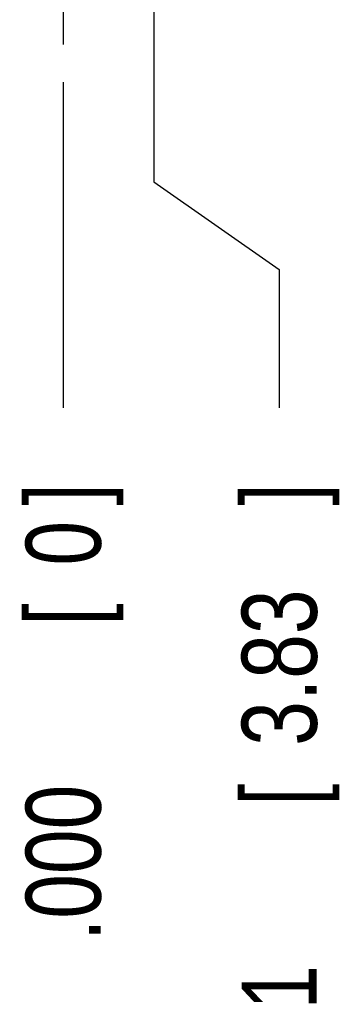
# Model space of a CAD drawing. Header units: inches. Extents: x 0 to 22, y 0 to 17.
# Tile 3 of 23: x 3.93 to 4.464, y 3.622 to 5.261. Entities that reach past the tile are written whole.
import ezdxf

# ---------------------------------------------------------------- set-up
doc = ezdxf.new("R2010")
doc.units = ezdxf.units.IN
doc.header["$LTSCALE"] = 1.21
doc.header["$MEASUREMENT"] = 0
doc.linetypes.add('CENTER', pattern=[0.6, 0.375, -0.075, 0.075, -0.075])
doc.layers.get('0').update_dxf_attribs({"linetype": 'CONTINUOUS'})
doc.layers.add('DEFAULT_1', color=7, linetype='CENTER')
doc.layers.add('DIMENSIONS', color=7, linetype='CONTINUOUS')
doc.styles.get("Standard").update_dxf_attribs({"font": 'txt', "width": 0.8})
doc.dimstyles.new('DIMSTYLE_1', dxfattribs={"dimtxt": 0.125, "dimasz": 0.18, "dimexe": 0.18, "dimexo": 0.0625, "dimgap": 0.09, "dimtad": 0, "dimtih": 1, "dimtoh": 1, "dimdec": 3, "dimzin": 4, "dimdsep": 46, "dimtxsty": 'STANDARD', "dimblk": '_FILLED', "dimblk1": '_FILLED', "dimblk2": '_FILLED', "dimcen": 0.09, "dimadec": 0, "dimazin": 0, "dimtp": 0.001, "dimtm": 0.001, "dimtfac": 1, "dimtdec": 3, "dimtofl": 0, "dimtmove": 0, "dimatfit": 3, "dimldrblk": '_FILLED', "dimfxl": 1, "dimtolj": 1, "dimtzin": 4, "dimarcsym": 0})

# ---------------------------------------------------------------- blocks, each defined once
blk = doc.blocks.new('*D8')
at = {"layer": 'DIMENSIONS', "color": 2, "linetype": 'CONTINUOUS'}
for p, q in [((4.1531, 6.1026), (4.1531, 4.9907)), ((4.1531, 4.9907), (4.362, 4.8448)), ((4.362, 4.8448), (4.362, 4.6146))]:
    blk.add_line(p, q, dxfattribs=at)
at = {"layer": 'DIMENSIONS', "color": 2, "linetype": 'CONTINUOUS', "width": 0.8}
for s, p in [(']', (4.4245, 4.4521)), ('3.83', (4.4245, 4.0521)), ('[', (4.4245, 3.9521)), ('.151', (4.4245, 3.4271)), ('2X ', (4.4245, 3.1271))]:
    blk.add_text(s, height=0.125, rotation=90, dxfattribs=at).set_placement(p)
blk = doc.blocks.new('_FILLED')
at = {"color": 0, "linetype": 'BYBLOCK'}
blk.add_solid([(0, 0), (-1, 0.1736), (-1, -0.1736)], dxfattribs=at)
blk = doc.blocks.new('*D10')
at = {"layer": 'DIMENSIONS', "color": 2, "linetype": 'CONTINUOUS'}
blk.add_line((4.0023, 5.157), (4.0023, 4.6146), dxfattribs=at)
at = {"layer": 'DIMENSIONS', "color": 2, "linetype": 'CONTINUOUS', "width": 0.8}
for s, p in [(']', (4.0648, 4.4521)), ('0', (4.0648, 4.3521)), ('[', (4.0648, 4.2521)), ('.000', (4.0648, 3.7271))]:
    blk.add_text(s, height=0.125, rotation=90, dxfattribs=at).set_placement(p)

msp = doc.modelspace()

# ---------------------------------------------------------------- linework, layer by layer
at = {"layer": 'DEFAULT_1', "color": 7, "linetype": 'CENTER'}
msp.add_line((4.0023, 5.4236), (4.0023, 5.2195), dxfattribs=at)

# ---------------------------------------------------------------- dimensions: what is measured, and where the dimension line sits
at = {"layer": 'DIMENSIONS', "color": 2, "linetype": 'CONTINUOUS'}
dim = msp.add_ordinate_dim(feature_location=(4.1531, 6.1026), offset=(0.2089, -1.4879), dtype=0, origin=(4.0023, 5.2195), text='2X <>', dimstyle='DIMSTYLE_1', dxfattribs=at)
dim.commit()
dim.dimension.update_dxf_attribs({"geometry": '*D8', "text_midpoint": (4.362, 3.8396)})
dim = msp.add_ordinate_dim(feature_location=(4.0023397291, 5.1570288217), offset=(0, -0.542388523), dtype=1, origin=(4.0023397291, 5.2195288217), dimstyle='DIMSTYLE_1', dxfattribs=at)
dim.commit()
dim.dimension.update_dxf_attribs({"geometry": '*D10', "text_midpoint": (4.0023397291, 4.1396402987)})

doc.saveas('drawing.dxf')
